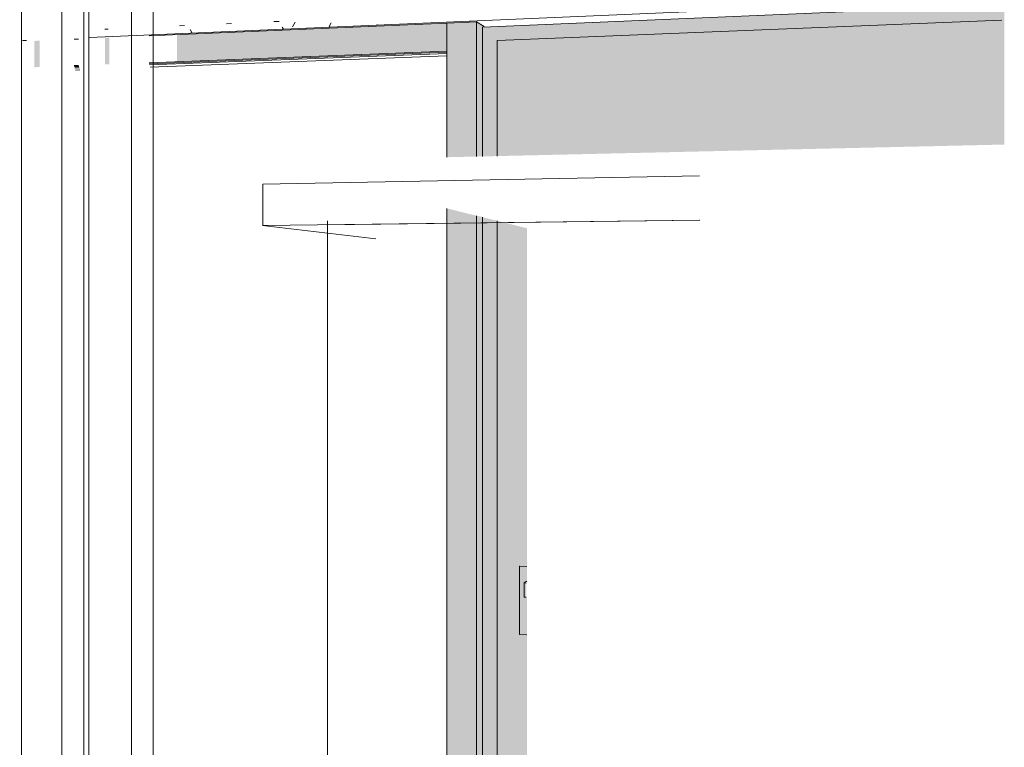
# Model space of a CAD drawing. Header units: millimetres. Extents: x 30073 to 33247, y 1583 to 9054.
# Tile 4 of 8: x 32145 to 32156, y 1595 to 1603. Entities that reach past the tile are written whole.
import ezdxf

# ---------------------------------------------------------------- set-up
doc = ezdxf.new("R2010")
doc.units = ezdxf.units.MM
for name, color, linetype, lineweight in [('AS_Standard_moobel', 7, 'Continuous', 9), ('Curtain Panels', 7, 'Continuous', 9), ('Curtain Wall Mullions', 7, 'Continuous', 9), ('Doors', 7, 'Continuous', 9), ('Generic Models-2', 7, 'Continuous', 9), ('Walls', 7, 'Continuous', 9)]:
    doc.layers.add(name, color=color, linetype=linetype, lineweight=lineweight)
for name, color, linetype, lineweight, true_color in [('Curtain Panels-1', 7, 'Continuous', 9, 0x1a1a1a), ('Curtain Wall Mullions-1', 7, 'Continuous', 9, 0x2a2a2a), ('Curtain Wall Mullions-2', 7, 'Continuous', 9, 0x1a1a1a), ('Doors-1', 7, 'Continuous', 9, 0xc18479), ('Surface Pattern-1', 7, 'Continuous', 9, 0xc0c0c0)]:
    doc.layers.add(name, color=color, linetype=linetype, lineweight=lineweight, true_color=true_color)

# ---------------------------------------------------------------- blocks, each defined once
blk = doc.blocks.new('FP_2-3D View 8')
at = {"layer": 'Surface Pattern-1'}
for p, q in [((29076.57, 1603.008), (29076.626, 1603.01)), ((29077.082, 1603.031), (29077.139, 1603.033)), ((29077.31, 1603.024), (29077.281, 1602.975)), ((29077.698, 1603.019), (29077.671, 1602.972)), ((29078.193, 1602.995), (29078.19, 1603.001)), ((29075.262, 1602.949), (29075.297, 1602.951)), ((29076.066, 1602.985), (29076.121, 1602.988)), ((29076.203, 1602.908), (29076.181, 1602.945)), ((29077.184, 1602.951), (29077.17, 1602.973))]:
    blk.add_line(p, q, dxfattribs=at)

msp = doc.modelspace()

# ---------------------------------------------------------------- hatches: boundary and pattern name
at = {"layer": 'Curtain Wall Mullions-1'}
h = msp.add_hatch(color=256, dxfattribs=at)
h.paths.add_polyline_path([(32141.255, 1602.377), (32141.366, 1602.381), (32141.366, 1602.646), (32141.255, 1602.641), (32141.255, 1602.478)], flags=0)
h.paths.add_polyline_path([(32141.918, 1602.403), (32142.021, 1602.407), (32142.021, 1602.674), (32141.918, 1602.67), (32141.918, 1602.481)], flags=0)
h.paths.add_polyline_path([(32142.596, 1602.429), (32142.69, 1602.433), (32142.69, 1602.703), (32142.596, 1602.699), (32142.596, 1602.479)], flags=0)
h.paths.add_polyline_path([(32143.289, 1602.456), (32143.374, 1602.46), (32143.374, 1602.733), (32143.289, 1602.729), (32143.289, 1602.477)], flags=0)
h.paths.add_polyline_path([(32143.997, 1602.484), (32144.073, 1602.487), (32144.073, 1602.763), (32143.997, 1602.76), (32143.997, 1602.61)], flags=0)
h.paths.add_polyline_path([(32144.722, 1602.512), (32144.788, 1602.515), (32144.788, 1602.794), (32144.722, 1602.791), (32144.722, 1602.608)], flags=0)
h.paths.add_polyline_path([(32145.463, 1602.541), (32145.52, 1602.543), (32145.52, 1602.826), (32145.463, 1602.824), (32145.463, 1602.607)], flags=0)
h.paths.add_polyline_path([(32146.221, 1602.571), (32146.268, 1602.573), (32146.268, 1602.859), (32146.221, 1602.857), (32146.221, 1602.605)], flags=0)
h.paths.add_polyline_path([(32146.998, 1602.601), (32149.9, 1602.715), (32149.9, 1603.016), (32146.998, 1602.89), (32146.998, 1602.603)], flags=0)
h = msp.add_hatch(color=256, dxfattribs=at)
h.paths.add_polyline_path([(32150.218, 1590.304), (32150.218, 1600.945), (32149.9, 1601.024), (32149.9, 1590.348), (32150.069, 1590.325)], flags=0)
h.paths.add_polyline_path([(32149.9, 1601.574), (32150.218, 1601.581), (32150.218, 1603.03), (32149.9, 1603.016), (32149.9, 1601.949)], flags=0)
h = msp.add_hatch(color=256, dxfattribs=at)
h.paths.add_polyline_path([(32150.218, 1590.304), (32150.294, 1590.457), (32150.294, 1600.93), (32150.218, 1600.945), (32150.218, 1590.555)], flags=0)
h.paths.add_polyline_path([(32150.218, 1601.581), (32150.294, 1601.584), (32150.294, 1602.975), (32150.301, 1602.977), (32150.218, 1603.03), (32150.218, 1601.949)], flags=0)
at = {"layer": 'Doors-1'}
h = msp.add_hatch(color=256, dxfattribs=at)
h.paths.add_polyline_path([(32150.442, 1590.274), (32150.442, 1600.89), (32150.282, 1600.929), (32150.282, 1590.296)], flags=0)
h.paths.add_polyline_path([(32150.282, 1601.583), (32150.442, 1601.586), (32150.442, 1602.827), (32155.895, 1603.047), (32155.895, 1603.211), (32150.282, 1602.972), (32150.282, 1601.949)], flags=0)
h = msp.add_hatch(color=256, dxfattribs=at)
h.paths.add_polyline_path([(32150.761, 1590.352), (32150.761, 1596.442), (32150.683, 1596.445), (32150.684, 1597.179), (32150.761, 1597.176), (32150.761, 1600.811), (32150.442, 1600.89), (32150.442, 1590.395)], flags=0)
h.paths.add_polyline_path([(32150.442, 1601.586), (32155.895, 1601.71), (32155.895, 1603.047), (32150.442, 1602.827), (32150.442, 1601.948)], flags=0)
for points in [[(32150.76, 1596.442), (32150.76, 1596.842), (32150.736, 1596.843), (32150.736, 1596.997), (32150.76, 1597.022), (32150.76, 1597.175), (32150.682, 1597.178), (32150.682, 1596.446), (32150.736, 1596.443)], [(32150.754, 1596.844), (32150.754, 1596.998), (32150.73, 1596.999), (32150.73, 1596.845)]]:
    msp.add_hatch(color=256, dxfattribs=at).paths.add_polyline_path(points, flags=0)

# ---------------------------------------------------------------- linework, layer by layer
at = {"layer": 'AS_Standard_moobel'}
for p, q in [((32152.616, 1601.373), (32147.919, 1601.284)), ((32147.919, 1601.284), (32147.919, 1600.84)), ((32147.919, 1600.84), (32152.616, 1600.899)), ((32148.615, 1585.403), (32148.615, 1600.889)), ((32148.62, 1600.848), (32152.619, 1600.898)), ((32147.916, 1600.84), (32149.134, 1600.696))]:
    msp.add_line(p, q, dxfattribs=at)
at = {"layer": 'Curtain Panels'}
for p, q in [((32149.9, 1602.703), (32146.698, 1602.579)), ((32145.941, 1602.549), (32145.894, 1602.548))]:
    msp.add_line(p, q, dxfattribs=at)
at = {"layer": 'Curtain Panels-1'}
for p, q in [((32146.702, 1602.565), (32149.9, 1602.689)), ((32145.898, 1602.534), (32145.945, 1602.536))]:
    msp.add_line(p, q, dxfattribs=at)
at = {"layer": 'Curtain Wall Mullions'}
for p, q in [((32149.9, 1603.016), (32146.696, 1602.877)), ((32149.9, 1603.016), (32150.218, 1603.03)), ((32149.9, 1603.016), (32149.9, 1602.715)), ((32149.9, 1603.016), (32149.9, 1601.574)), ((32150.218, 1603.03), (32150.301, 1602.977)), ((32150.218, 1601.581), (32150.218, 1603.03)), ((32145.938, 1602.844), (32145.89, 1602.842)), ((32146.696, 1602.589), (32149.9, 1602.715)), ((32145.89, 1602.558), (32145.938, 1602.56)), ((32149.9, 1601.024), (32149.9, 1590.348)), ((32150.218, 1590.304), (32150.218, 1600.945))]:
    msp.add_line(p, q, dxfattribs=at)
at = {"layer": 'Curtain Wall Mullions-2'}
for p, q in [((32146.708, 1602.542), (32149.9, 1602.664)), ((32145.906, 1602.511), (32145.953, 1602.513))]:
    msp.add_line(p, q, dxfattribs=at)
at = {"layer": 'Doors'}
for p, q in [((32155.852, 1603.209), (32150.282, 1602.972)), ((32150.442, 1602.827), (32155.869, 1603.046)), ((32155.869, 1603.046), (32150.442, 1602.827)), ((32150.282, 1602.972), (32150.282, 1601.583)), ((32150.442, 1601.586), (32150.442, 1602.827)), ((32150.442, 1602.827), (32150.442, 1601.586)), ((32150.282, 1600.929), (32150.282, 1590.296)), ((32150.442, 1590.274), (32150.442, 1600.89)), ((32150.442, 1600.89), (32150.442, 1590.395)), ((32150.684, 1597.179), (32150.682, 1597.178)), ((32150.682, 1597.178), (32150.76, 1597.175)), ((32150.682, 1596.446), (32150.682, 1597.178)), ((32150.76, 1597.176), (32150.684, 1597.179)), ((32150.76, 1597.019), (32150.73, 1596.999)), ((32150.73, 1596.999), (32150.754, 1596.998)), ((32150.73, 1596.845), (32150.73, 1596.999)), ((32150.754, 1596.844), (32150.73, 1596.845)), ((32150.76, 1596.442), (32150.682, 1596.446))]:
    msp.add_line(p, q, dxfattribs=at)
at = {"layer": 'Generic Models-2'}
for p, q in [((32146.507, 1607.758), (32146.507, 1586.001)), ((32145.759, 1607.67), (32145.759, 1586.159)), ((32146.742, 1607.737), (32146.742, 1586.038)), ((32145.994, 1607.65), (32145.994, 1586.195)), ((32146.047, 1586.38), (32146.047, 1607.547)), ((32145.325, 1586.53), (32145.325, 1607.464))]:
    msp.add_line(p, q, dxfattribs=at)
at = {"layer": 'Walls'}
for p, q in [((32146.057, 1602.86), (32155.73, 1603.281)), ((32145.336, 1602.829), (32145.378, 1602.83))]:
    msp.add_line(p, q, dxfattribs=at)

# ---------------------------------------------------------------- block references
msp.add_blockref('FP_2-3D View 8', (3070.958, 0), dxfattribs=at)

doc.saveas('drawing.dxf')
